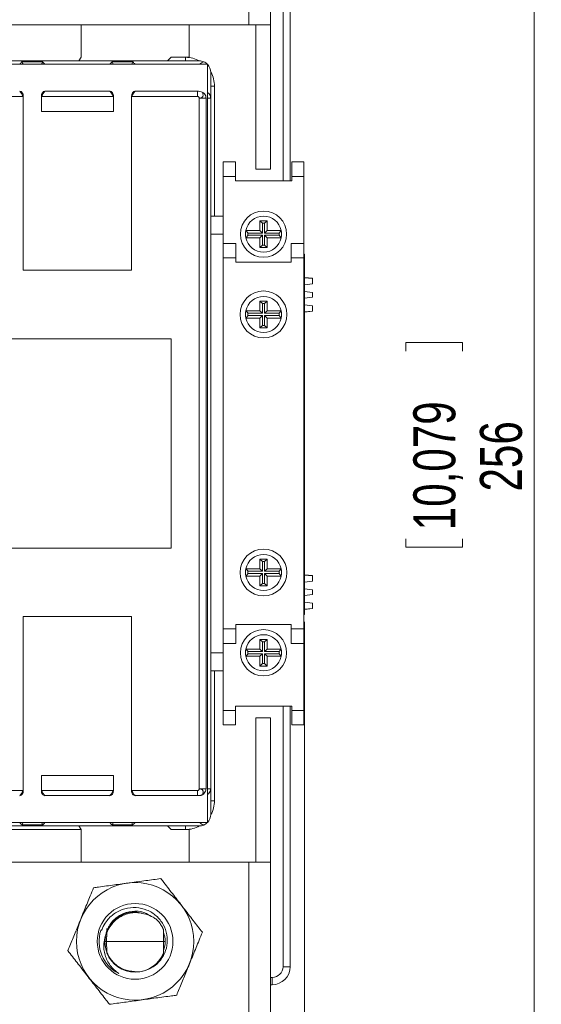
# Model space of a CAD drawing. Header units: millimetres. Extents: x 0 to 841, y 0 to 594.
# Tile 4 of 12: x 214 to 286, y 241 to 377. Entities that reach past the tile are written whole.
import ezdxf

# ---------------------------------------------------------------- set-up
doc = ezdxf.new("R2010")
doc.units = ezdxf.units.MM
doc.styles.add('SLDTEXTSTYLE3', font='TXT', dxfattribs={"width": 0.75})
doc.dimstyles.new('SLDDIMSTYLE0', dxfattribs={"dimtxt": 5.820833, "dimasz": 6, "dimexe": 0, "dimexo": 0.0625, "dimgap": 1.455208, "dimtad": 2, "dimdec": 1, "dimrnd": 1e-09, "dimzin": 12, "dimdsep": 46, "dimtxsty": 'SLDTEXTSTYLE3', "dimblk1": 'CLOSED', "dimblk2": 'CLOSED', "dimsah": 1, "dimcen": 0.09, "dimadec": 0, "dimazin": 0, "dimtfac": 1, "dimtdec": 1, "dimtofl": 0, "dimtmove": 0, "dimatfit": 3, "dimldrblk": 'CLOSED', "dimfxl": 1, "dimtolj": 1, "dimtzin": 12, "dimarcsym": 0})

# ---------------------------------------------------------------- blocks, each defined once
blk = doc.blocks.new('_CLOSED')
at = {"color": 0, "linetype": 'ByBlock', "lineweight": -2}
for p, q in [((-1, 0.166667), (0, 0)), ((-1, 0.166667), (-1, -0.166667)), ((0, 0), (-1, -0.166667)), ((0, 0), (-1, 0))]:
    blk.add_line(p, q, dxfattribs=at)
blk = doc.blocks.new('*D3')
at = {"color": 7, "linetype": 'Continuous', "lineweight": 0}
for p, q in [((249.75, 446.25), (286.3, 446.25)), ((285.3, 446.25), (285.3, 190.25)), ((267.51, 332.22), (275.37, 332.22)), ((267.51, 332.22), (267.51, 331.04)), ((275.37, 332.22), (275.37, 331.04)), ((267.51, 303.86), (267.51, 305.04)), ((275.37, 303.86), (275.37, 305.04)), ((267.51, 303.86), (275.37, 303.86)), ((249.75, 190.25), (286.3, 190.25))]:
    blk.add_line(p, q, dxfattribs=at)
at = {"color": 7, "linetype": 'Continuous', "lineweight": 0, "xscale": 6, "yscale": 6}
for p, rotation in [((285.3, 446.25, 54.02), 90), ((285.3, 190.25, 54.02), 270)]:
    blk.add_blockref('_CLOSED', p, dxfattribs=dict(at, rotation=rotation))
at = {"color": 7, "linetype": 'Continuous', "lineweight": 0, "char_height": 5.821, "attachment_point": 1, "rotation": 90, "style": 'SLDTEXTSTYLE3'}
for s, insert in [('10,079', (268.56, 306.22)), ('256', (277.8, 311.59))]:
    blk.add_mtext(s, dxfattribs=dict(at, insert=insert))
blk = doc.blocks.new('*D5')
at = {"color": 7, "linetype": 'Continuous', "lineweight": 0}
for p, q in [((253.5, 293.55), (253.5, 143.25)), ((131.5, 291.05), (131.5, 143.25)), ((182.32, 162.04), (182.32, 154.18)), ((182.32, 162.04), (183.5, 162.04)), ((206.39, 162.04), (205.21, 162.04)), ((206.39, 162.04), (206.39, 154.18)), ((182.32, 154.18), (183.5, 154.18)), ((206.39, 154.18), (205.21, 154.18)), ((131.5, 144.25), (253.5, 144.25))]:
    blk.add_line(p, q, dxfattribs=at)
at = {"color": 7, "linetype": 'Continuous', "lineweight": 0, "xscale": 6, "yscale": 6, "rotation": 180}
blk.add_blockref('_CLOSED', (131.5, 144.25, 54.02), dxfattribs=at)
at = {"color": 7, "linetype": 'Continuous', "lineweight": 0, "xscale": 6, "yscale": 6}
blk.add_blockref('_CLOSED', (253.5, 144.25, 54.02), dxfattribs=at)
at = {"color": 7, "linetype": 'Continuous', "lineweight": 0, "char_height": 5.821, "attachment_point": 1, "style": 'SLDTEXTSTYLE3'}
for s, insert in [('4,803', (184.68, 160.99)), ('122', (187.9, 151.75))]:
    blk.add_mtext(s, dxfattribs=dict(at, insert=insert))

msp = doc.modelspace()

# ---------------------------------------------------------------- linework, layer by layer
at = {"color": 7, "linetype": 'Continuous', "lineweight": 15}
for p, q in [((245.75, 376.25), (245.75, 446.25)), ((248.75, 376.25), (248.75, 446.25)), ((250.5, 390.75), (250.5, 354.65)), ((251.5, 390.75), (251.5, 354.65)), ((245.75, 376.25), (139.25, 376.25)), ((222.5, 376.25), (222.5, 371.75)), ((237.5, 371.75), (237.5, 376.25)), ((248.75, 376.25), (245.75, 376.25)), ((246.75, 376.25), (246.75, 356.25)), ((248.75, 376.25), (248.75, 356.25)), ((209.75, 371.25), (238.9, 371.25)), ((214.3, 371.1), (217.2, 371.1)), ((222.5, 371.75), (222.2, 371.25)), ((226.8, 371.1), (229.7, 371.1)), ((234.5, 371.25), (235, 371.75)), ((235, 371.75), (237.5, 371.75)), ((237, 371.75), (237, 371.25)), ((240.03, 370.78), (144.97, 370.78)), ((240.03, 265.71), (240.03, 370.78)), ((240.5, 369.65), (240.5, 366.08)), ((217.5, 367.05), (217.5, 367.04)), ((226.5, 367.05), (217.5, 367.05)), ((217.5, 367.04), (226.5, 367.04)), ((226.5, 367.04), (226.5, 367.05)), ((230, 367.05), (230, 367.04)), ((238.71, 367.05), (230, 367.05)), ((230, 367.04), (238.65, 367.04)), ((238.65, 367.04), (238.71, 367.05)), ((238.65, 366.33), (238.65, 367.04)), ((238.71, 367.05), (238.71, 367.05)), ((241, 367.75), (240.5, 367.75)), ((241, 349.75), (241, 367.75)), ((214.45, 366.33), (211.57, 366.33)), ((214.5, 366.34), (214.5, 366.04)), ((214.5, 342.25), (214.5, 366.04)), ((217, 366.34), (217, 366.04)), ((217, 366.04), (217, 364.25)), ((217.04, 366.33), (226.95, 366.33)), ((227, 366.34), (227, 366.04)), ((227, 366.04), (227, 364.25)), ((229.5, 366.04), (229.5, 366.34)), ((229.5, 366.04), (229.5, 342.25)), ((238.65, 366.33), (229.54, 366.33)), ((238.9, 366.08), (238.9, 270.41)), ((239.83, 366.08), (238.9, 366.08)), ((239.83, 270.41), (239.83, 366.08)), ((240.47, 366.08), (240.03, 366.08)), ((240.47, 366.08), (240.43, 366.39)), ((240.5, 366.08), (240.47, 366.08)), ((240.5, 366.08), (240.5, 270.41)), ((227, 364.25), (217, 364.25)), ((242.2, 357.25), (243.9, 357.25)), ((242.2, 355.25), (242.2, 357.25)), ((243.9, 357.25), (243.9, 355.25)), ((248.75, 356.25), (246.75, 356.25)), ((251.7, 357.25), (253.4, 357.25)), ((251.7, 355.25), (251.7, 357.25)), ((253.4, 357.25), (253.4, 355.25)), ((243.9, 355.25), (242.2, 355.25)), ((242.2, 347.25), (242.2, 355.25)), ((243.9, 354.65), (243.9, 355.25)), ((253.4, 355.25), (251.7, 355.25)), ((251.7, 354.65), (251.7, 355.25)), ((253.4, 345.95), (253.4, 355.25)), ((251.7, 354.65), (243.9, 354.65)), ((242.2, 349.75), (240.5, 349.75)), ((247.64, 348.75), (247.3, 349.1)), ((248.3, 349.1), (247.3, 349.1)), ((247.3, 349.1), (247.3, 347.75)), ((247.95, 348.75), (247.64, 348.75)), ((247.64, 348.75), (247.64, 347.4)), ((247.95, 348.75), (248.3, 349.1)), ((247.95, 347.4), (247.95, 348.75)), ((248.3, 347.75), (248.3, 349.1)), ((242.2, 347.25), (240.5, 347.25)), ((242.2, 347.25), (242.2, 345.95)), ((245.65, 347.4), (245.35, 347.75)), ((247.3, 347.75), (245.35, 347.75)), ((245.65, 347.09), (245.35, 346.75)), ((245.35, 346.75), (247.3, 346.75)), ((247.64, 347.4), (245.65, 347.4)), ((245.65, 347.09), (247.64, 347.09)), ((247.64, 347.4), (247.3, 347.75)), ((247.64, 347.09), (247.3, 346.75)), ((247.3, 346.75), (247.3, 345.4)), ((247.64, 347.09), (247.64, 345.74)), ((247.95, 347.4), (248.3, 347.75)), ((249.95, 347.4), (247.95, 347.4)), ((247.95, 345.74), (247.95, 347.09)), ((247.95, 347.09), (248.3, 346.75)), ((247.95, 347.09), (249.95, 347.09)), ((250.25, 347.75), (248.3, 347.75)), ((248.3, 345.4), (248.3, 346.75)), ((248.3, 346.75), (250.25, 346.75)), ((249.95, 347.4), (250.25, 347.75)), ((249.95, 347.09), (250.25, 346.75)), ((242.2, 345.95), (243.95, 345.95)), ((242.2, 343.95), (242.2, 345.95)), ((243.95, 345.95), (243.95, 343.95)), ((247.64, 345.74), (247.3, 345.4)), ((247.3, 345.4), (248.3, 345.4)), ((247.64, 345.74), (247.95, 345.74)), ((247.95, 345.74), (248.3, 345.4)), ((251.65, 343.95), (251.65, 345.95)), ((251.65, 345.95), (253.4, 345.95)), ((253.4, 345.95), (253.4, 343.95)), ((243.95, 343.95), (242.2, 343.95)), ((242.2, 343.95), (242.2, 292.55)), ((243.95, 343.35), (243.95, 343.95)), ((251.65, 343.35), (251.65, 343.95)), ((253.4, 343.95), (251.65, 343.95)), ((253.5, 344.45), (253.4, 344.45)), ((253.4, 292.55), (253.4, 343.95)), ((253.5, 344.45), (253.5, 343.45)), ((251.65, 343.35), (243.95, 343.35)), ((253.5, 343.45), (253.4, 343.45)), ((253.5, 343.45), (253.5, 295.55)), ((229.5, 342.25), (214.5, 342.25)), ((254.6, 341.13), (253.5, 341.26)), ((254.6, 341.1), (253.5, 341.21)), ((254.6, 341.1), (254.6, 341.13)), ((254.6, 340.37), (254.6, 341.1)), ((254.6, 340.37), (253.5, 340.23)), ((254.6, 339.18), (253.5, 339.31)), ((254.6, 338.51), (253.5, 338.38)), ((254.6, 338.51), (254.6, 339.18)), ((248.3, 337.97), (247.3, 337.97)), ((247.3, 337.97), (247.3, 336.62)), ((247.64, 337.63), (247.3, 337.97)), ((247.64, 337.63), (247.64, 336.28)), ((247.95, 337.63), (247.64, 337.63)), ((247.95, 337.63), (248.3, 337.97)), ((247.95, 336.28), (247.95, 337.63)), ((248.3, 336.62), (248.3, 337.97)), ((254.6, 337.32), (253.5, 337.46)), ((254.6, 336.59), (254.6, 337.32)), ((247.3, 336.62), (245.35, 336.62)), ((245.65, 336.28), (245.35, 336.62)), ((245.65, 335.96), (245.35, 335.62)), ((245.35, 335.62), (247.3, 335.62)), ((247.64, 336.28), (245.65, 336.28)), ((245.65, 335.96), (247.64, 335.96)), ((247.64, 336.28), (247.3, 336.62)), ((247.64, 335.96), (247.3, 335.62)), ((247.3, 335.62), (247.3, 334.27)), ((247.64, 335.96), (247.64, 334.61)), ((247.95, 336.28), (248.3, 336.62)), ((249.95, 336.28), (247.95, 336.28)), ((247.95, 334.61), (247.95, 335.96)), ((247.95, 335.96), (248.3, 335.62)), ((247.95, 335.96), (249.95, 335.96)), ((250.25, 336.62), (248.3, 336.62)), ((248.3, 334.27), (248.3, 335.62)), ((248.3, 335.62), (250.25, 335.62)), ((249.95, 336.28), (250.25, 336.62)), ((249.95, 335.96), (250.25, 335.62)), ((254.6, 336.59), (253.5, 336.48)), ((253.5, 336.43), (254.6, 336.56)), ((254.6, 336.56), (254.6, 336.59)), ((247.64, 334.61), (247.3, 334.27)), ((247.3, 334.27), (248.3, 334.27)), ((247.64, 334.61), (247.95, 334.61)), ((247.95, 334.61), (248.3, 334.27)), ((150, 332.75), (235, 332.75)), ((235, 332.75), (235, 303.75)), ((235, 303.75), (150, 303.75)), ((247.64, 301.88), (247.3, 302.22)), ((247.3, 302.22), (248.3, 302.22)), ((247.3, 300.87), (247.3, 302.22)), ((247.64, 301.88), (247.95, 301.88)), ((247.64, 300.53), (247.64, 301.88)), ((247.95, 301.88), (248.3, 302.22)), ((247.95, 301.88), (247.95, 300.53)), ((248.3, 302.22), (248.3, 300.87)), ((245.65, 300.53), (245.35, 300.87)), ((245.35, 300.87), (247.3, 300.87)), ((245.65, 300.21), (245.35, 299.87)), ((245.65, 300.53), (247.64, 300.53)), ((247.64, 300.21), (245.65, 300.21)), ((247.64, 300.53), (247.3, 300.87)), ((247.64, 300.21), (247.3, 299.87)), ((247.64, 298.86), (247.64, 300.21)), ((247.95, 300.53), (248.3, 300.87)), ((247.95, 300.53), (249.95, 300.53)), ((247.95, 300.21), (248.3, 299.87)), ((249.95, 300.21), (247.95, 300.21)), ((247.95, 300.21), (247.95, 298.86)), ((248.3, 300.87), (250.25, 300.87)), ((249.95, 300.53), (250.25, 300.87)), ((249.95, 300.21), (250.25, 299.87)), ((247.3, 299.87), (245.35, 299.87)), ((247.3, 298.52), (247.3, 299.87)), ((247.64, 298.86), (247.3, 298.52)), ((247.95, 298.86), (247.64, 298.86)), ((247.95, 298.86), (248.3, 298.52)), ((250.25, 299.87), (248.3, 299.87)), ((248.3, 299.87), (248.3, 298.52)), ((254.6, 299.93), (253.5, 300.06)), ((254.6, 299.9), (253.5, 300.01)), ((254.6, 299.17), (253.5, 299.03)), ((254.6, 299.9), (254.6, 299.93)), ((254.6, 299.17), (254.6, 299.9)), ((248.3, 298.52), (247.3, 298.52)), ((254.6, 297.98), (253.5, 298.11)), ((254.6, 297.98), (254.6, 297.31)), ((254.6, 297.31), (253.5, 297.18)), ((254.6, 296.12), (253.5, 296.26)), ((254.6, 295.39), (254.6, 296.12)), ((253.5, 295.55), (253.4, 295.55)), ((253.5, 295.55), (253.5, 294.55)), ((254.6, 295.39), (253.5, 295.28)), ((253.5, 295.23), (254.6, 295.36)), ((254.6, 295.36), (254.6, 295.39)), ((214.5, 294.25), (229.5, 294.25)), ((214.5, 270.45), (214.5, 294.25)), ((229.5, 294.25), (229.5, 270.45)), ((253.5, 294.55), (253.4, 294.55)), ((242.2, 292.55), (243.95, 292.55)), ((242.2, 290.55), (242.2, 292.55)), ((251.65, 293.15), (243.95, 293.15)), ((243.95, 293.15), (243.95, 292.55)), ((243.95, 292.55), (243.95, 290.55)), ((251.65, 293.15), (251.65, 292.55)), ((251.65, 292.55), (253.4, 292.55)), ((251.65, 290.55), (251.65, 292.55)), ((253.4, 292.55), (253.4, 290.55)), ((247.3, 291.1), (248.3, 291.1)), ((247.3, 289.75), (247.3, 291.1)), ((247.64, 290.75), (247.3, 291.1)), ((247.64, 289.4), (247.64, 290.75)), ((247.64, 290.75), (247.95, 290.75)), ((247.95, 290.75), (248.3, 291.1)), ((247.95, 290.75), (247.95, 289.4)), ((248.3, 291.1), (248.3, 289.75)), ((240.5, 289.25), (242.2, 289.25)), ((243.95, 290.55), (242.2, 290.55)), ((242.2, 290.55), (242.2, 289.25)), ((242.2, 289.25), (242.2, 281.25)), ((245.35, 289.75), (247.3, 289.75)), ((245.65, 289.4), (245.35, 289.75)), ((245.65, 289.4), (247.64, 289.4)), ((247.64, 289.4), (247.3, 289.75)), ((247.95, 289.4), (248.3, 289.75)), ((247.95, 289.4), (249.95, 289.4)), ((248.3, 289.75), (250.25, 289.75)), ((249.95, 289.4), (250.25, 289.75)), ((253.4, 290.55), (251.65, 290.55)), ((253.4, 290.55), (253.4, 281.25)), ((245.65, 289.09), (245.35, 288.75)), ((247.3, 288.75), (245.35, 288.75)), ((247.64, 289.09), (245.65, 289.09)), ((247.64, 289.09), (247.3, 288.75)), ((247.3, 287.4), (247.3, 288.75)), ((247.64, 287.74), (247.64, 289.09)), ((247.95, 289.09), (248.3, 288.75)), ((249.95, 289.09), (247.95, 289.09)), ((247.95, 289.09), (247.95, 287.74)), ((248.3, 288.75), (248.3, 287.4)), ((250.25, 288.75), (248.3, 288.75)), ((249.95, 289.09), (250.25, 288.75)), ((242.2, 286.75), (240.5, 286.75)), ((241, 268.75), (241, 286.75)), ((247.64, 287.74), (247.3, 287.4)), ((248.3, 287.4), (247.3, 287.4)), ((247.95, 287.74), (247.64, 287.74)), ((247.95, 287.74), (248.3, 287.4)), ((242.2, 281.25), (243.9, 281.25)), ((242.2, 279.25), (242.2, 281.25)), ((251.7, 281.85), (243.9, 281.85)), ((243.9, 281.85), (243.9, 281.25)), ((243.9, 281.25), (243.9, 279.25)), ((250.5, 281.85), (250.5, 245.75)), ((251.5, 245.75), (251.5, 281.85)), ((251.7, 281.85), (251.7, 281.25)), ((251.7, 281.25), (253.4, 281.25)), ((251.7, 279.25), (251.7, 281.25)), ((253.4, 281.25), (253.4, 279.25)), ((246.75, 280.25), (248.75, 280.25)), ((246.75, 280.25), (246.75, 260.25)), ((248.75, 260.25), (248.75, 280.25)), ((243.9, 279.25), (242.2, 279.25)), ((253.4, 279.25), (251.7, 279.25)), ((217, 270.45), (217, 272.25)), ((227, 272.25), (217, 272.25)), ((227, 270.45), (227, 272.25)), ((200.04, 270.16), (214.45, 270.16)), ((214.5, 270.15), (214.5, 270.45)), ((217, 270.15), (217, 270.45)), ((226.95, 270.16), (217.04, 270.16)), ((227, 270.15), (227, 270.45)), ((229.5, 270.45), (229.5, 270.15)), ((229.54, 270.16), (238.65, 270.16)), ((238.9, 270.41), (239.83, 270.41)), ((240.03, 270.41), (240.47, 270.41)), ((240.43, 270.1), (240.47, 270.41)), ((240.47, 270.41), (240.5, 270.41)), ((240.5, 270.41), (240.5, 266.85)), ((217.5, 269.45), (226.5, 269.45)), ((217.5, 269.45), (217.5, 269.45)), ((226.5, 269.45), (217.5, 269.45)), ((226.5, 269.45), (226.5, 269.45)), ((230, 269.45), (238.65, 269.45)), ((230, 269.45), (230, 269.45)), ((238.71, 269.45), (230, 269.45)), ((238.65, 269.45), (238.71, 269.45)), ((238.71, 269.45), (238.71, 269.45)), ((240.5, 268.75), (241, 268.75)), ((144.97, 265.71), (240.03, 265.71)), ((238.9, 265.25), (209.75, 265.25)), ((209.75, 264.75), (222.5, 264.75)), ((217.2, 265.39), (214.3, 265.39)), ((222.5, 264.75), (222.2, 265.25)), ((222.5, 260.25), (222.5, 264.75)), ((229.7, 265.39), (226.8, 265.39)), ((234.5, 265.25), (235, 264.75)), ((235, 264.75), (237.5, 264.75)), ((237, 264.75), (237, 265.25)), ((237.5, 264.75), (237.5, 260.25)), ((139.25, 260.25), (245.75, 260.25)), ((245.75, 190.25), (245.75, 260.25)), ((245.75, 260.25), (248.75, 260.25)), ((248.75, 190.25), (248.75, 260.25)), ((226.06, 251.05), (226.06, 250.43)), ((226.05, 249.25), (226.06, 250.43)), ((226.28, 250.89), (226.06, 250.43)), ((233.93, 250.94), (233.93, 250.82)), ((233.93, 250.82), (233.95, 249.25)), ((226.05, 249.25), (225.81, 249.25)), ((233.95, 249.25), (226.05, 249.25)), ((226.06, 247.82), (226.05, 249.25)), ((233.95, 249.25), (233.93, 247.67)), ((234.18, 249.25), (233.95, 249.25)), ((233.93, 247.67), (233.93, 247.33)), ((251.5, 245.75), (250.5, 245.75)), ((228.89, 245.23), (229.28, 245.12)), ((249, 244.25), (248.75, 244.25)), ((248.75, 243.25), (249, 243.25))]:
    msp.add_line(p, q, dxfattribs=at)
at = {"color": 7, "linetype": 'Continuous', "lineweight": 15, "flags": 128}
msp.add_lwpolyline([(249, 243.25), (249, 243.26), (249, 243.32), (249, 243.41), (249, 243.54), (249, 243.69), (249, 243.86), (249, 244.05), (249, 244.25)], dxfattribs=at)
at = {"color": 7, "linetype": 'Continuous', "lineweight": 15}
for centre, radius in [((247.8, 347.25), 3.2), ((247.8, 336.12), 3.25), ((247.8, 300.37), 3.25), ((247.8, 289.25), 3.2), ((230, 249.25), 8.14), ((230, 249.25), 5.25)]:
    msp.add_circle(centre, radius, dxfattribs=at)
for centre, radius, start, end in [((237, 367.75), 4, 61.0321, 90), ((238.9, 369.65), 1.6, 67.4964, 90), ((238.9, 369.65), 1.6, 45, 67.4967), ((238.9, 369.65), 1.6, 0, 45), ((237, 367.75), 4, 360, 28.9679), ((239.41, 365.95), 1.12, 23.046, 56.309), ((239.67, 366.08), 0.828, 0.1723, 22.0193), ((247.8, 347.25), 2.5, 11.537, 168.463), ((247.8, 347.25), 2.5, 168.463, 191.537), ((247.8, 347.25), 2.5, 191.537, 348.463), ((247.8, 347.25), 2.16, 175.8588, 184.1412), ((247.8, 347.25), 2.16, 355.8588, 4.1412), ((247.8, 347.25), 2.5, 348.463, 11.537), ((247.8, 336.12), 2.5, 11.537, 168.463), ((247.8, 336.12), 2.5, 168.463, 191.537), ((247.8, 336.12), 2.5, 191.537, 348.463), ((247.8, 336.12), 2.16, 175.8588, 184.1412), ((247.8, 336.12), 2.16, 355.8588, 4.1412), ((247.8, 336.12), 2.5, 348.463, 11.537), ((247.8, 300.37), 2.5, 11.537, 168.463), ((247.8, 300.37), 2.5, 168.463, 191.537), ((247.8, 300.37), 2.16, 175.8588, 184.1412), ((247.8, 300.37), 2.16, 355.8588, 4.1412), ((247.8, 300.37), 2.5, 348.463, 11.537), ((247.8, 300.37), 2.5, 191.537, 348.463), ((247.8, 289.25), 2.5, 11.537, 168.463), ((247.8, 289.25), 2.5, 168.463, 191.537), ((247.8, 289.25), 2.16, 175.8588, 184.1412), ((247.8, 289.25), 2.16, 355.8588, 4.1412), ((247.8, 289.25), 2.5, 348.463, 11.537), ((247.8, 289.25), 2.5, 191.537, 348.463), ((239.67, 270.41), 0.828, 337.9919, 359.8279), ((239.41, 270.54), 1.12, 303.6905, 336.9637), ((237, 268.75), 4, 331.0321, 360), ((238.9, 266.85), 1.6, 315, 0), ((237, 268.75), 4, 270, 298.9679), ((238.9, 266.85), 1.6, 270, 292.5036), ((238.9, 266.85), 1.6, 292.5033, 315), ((230, 249.25), 5, 162.1554, 242.9403), ((249, 245.75), 1.5, 270, 0), ((249, 245.75), 2.5, 270, 0)]:
    msp.add_arc(centre, radius, start, end, dxfattribs=at)
for centre, major_axis, ratio, start_param, end_param in [((214, 370.54), (0, -0.707), 0.707107, 1.914799, 2.492711), ((217.5, 370.54), (0, 0.707), 0.707107, 0.648882, 1.226793), ((226.5, 370.54), (0, -0.707), 0.707107, 1.914799, 2.492711), ((230, 370.54), (0, 0.707), 0.707107, 0.648882, 1.226793), ((238.9, 369.65), (1.48, 1.48), 0.414214, 0.785409, 1.178097), ((214, 366.34), (0, -0.707), 0.707107, 1.570796, 3.141593), ((217.5, 366.34), (0, 0.707), 0.707107, 0, 1.570796), ((226.5, 366.34), (0, -0.707), 0.707107, 1.570796, 3.141593), ((230, 366.34), (0, 0.707), 0.707107, 0, 1.570796), ((214, 366.04), (0, -0.707), 0.707107, 1.570796, 1.997875), ((217.5, 366.04), (0, 0.707), 0.707107, 1.143718, 1.570796), ((226.5, 366.04), (0, -0.707), 0.707107, 1.570796, 1.997875), ((230, 366.04), (0, 0.707), 0.707107, 1.143718, 1.570796), ((214, 270.15), (0, -0.707), 0.707107, 0, 1.570796), ((214, 270.45), (0, -0.707), 0.707107, 1.143718, 1.570796), ((217.5, 270.45), (0, 0.707), 0.707107, 1.570796, 1.997875), ((217.5, 270.15), (0, 0.707), 0.707107, 1.570796, 3.141593), ((226.5, 270.15), (0, -0.707), 0.707107, 0, 1.570796), ((226.5, 270.45), (0, -0.707), 0.707107, 1.143718, 1.570796), ((230, 270.45), (0, 0.707), 0.707107, 1.570796, 1.997875), ((230, 270.15), (0, 0.707), 0.707107, 1.570796, 3.141593), ((214, 265.95), (0, -0.707), 0.707107, 0.648882, 1.226793), ((217.5, 265.95), (0, 0.707), 0.707107, 1.914799, 2.492711), ((226.5, 265.95), (0, -0.707), 0.707107, 0.648882, 1.226793), ((230, 265.95), (0, 0.707), 0.707107, 1.914799, 2.492711), ((238.9, 266.85), (1.48, -1.48), 0.414214, 5.105088, 5.497776), ((230, 249.27), (0, 4.23), 0.999987, 5.087823, 5.503901), ((230, 249.22), (0, 4.23), 0.999987, 1.946231, 4.336955)]:
    msp.add_ellipse(centre, major_axis=major_axis, ratio=ratio, start_param=start_param, end_param=end_param, dxfattribs=at)
for points, knots in [([(214, 370.78), (214, 370.78), (214.1, 370.91), (214.2, 371.01), (214.3, 371.1)], [0, 0, 0, 0, 0.012394, 1, 1, 1, 1]), ([(217.5, 370.78), (217.5, 370.78), (217.39, 370.91), (217.29, 371.01), (217.2, 371.1)], [0, 0, 0, 0, 0.012394, 1, 1, 1, 1]), ([(226.8, 371.1), (226.7, 371.01), (226.6, 370.91), (226.5, 370.78), (226.5, 370.78)], [0, 0, 0, 0, 0.987606, 1, 1, 1, 1]), ([(230, 370.78), (230, 370.78), (229.89, 370.91), (229.79, 371.01), (229.7, 371.1)], [0, 0, 0, 0, 0.012394, 1, 1, 1, 1]), ([(214, 367.04), (214, 367.04), (214.1, 366.94), (214.26, 366.75), (214.4, 366.48), (214.44, 366.36), (214.45, 366.33)], [0, 0, 0, 0, 0.006971, 0.553301, 0.908572, 1, 1, 1, 1]), ([(217.5, 367.04), (217.5, 367.04), (217.4, 366.94), (217.24, 366.75), (217.1, 366.48), (217.05, 366.36), (217.04, 366.33)], [0, 0, 0, 0, 0.006971, 0.553301, 0.908572, 1, 1, 1, 1]), ([(226.5, 367.04), (226.5, 367.04), (226.6, 366.94), (226.76, 366.75), (226.9, 366.48), (226.94, 366.36), (226.95, 366.33)], [0, 0, 0, 0, 0.0069706, 0.5533012, 0.9085718, 1, 1, 1, 1]), ([(230, 367.04), (230, 367.04), (229.9, 366.94), (229.74, 366.75), (229.6, 366.48), (229.55, 366.36), (229.54, 366.33)], [0, 0, 0, 0, 0.006971, 0.553301, 0.908572, 1, 1, 1, 1]), ([(239.39, 366.87), (239.31, 366.91), (239.13, 367.01), (238.89, 367.04), (238.74, 367.04), (238.71, 367.05)], [0, 0, 0, 0, 0.3590309, 0.8710268, 1, 1, 1, 1]), ([(238.65, 366.33), (238.68, 366.33), (238.74, 366.32), (238.82, 366.25), (238.88, 366.18), (238.89, 366.11), (238.9, 366.08)], [0, 0, 0, 0, 0.248321, 0.499908, 0.750678, 1, 1, 1, 1]), ([(239.39, 366.87), (239.39, 366.8), (239.4, 366.66), (239.44, 366.47), (239.39, 366.33), (239.32, 366.24), (239.23, 366.18), (239.09, 366.11), (238.98, 366.09), (238.9, 366.08)], [0, 0, 0, 0, 0.205537, 0.404638, 0.506578, 0.601742, 0.693534, 0.80221, 1, 1, 1, 1]), ([(239.83, 366.08), (239.82, 366.19), (239.8, 366.4), (239.64, 366.68), (239.48, 366.82), (239.39, 366.87), (239.39, 366.87)], [0, 0, 0, 0, 0.3322213, 0.6644426, 0.996664, 1, 1, 1, 1]), ([(214, 269.45), (214, 269.45), (214.1, 269.55), (214.26, 269.74), (214.4, 270.01), (214.44, 270.13), (214.45, 270.16)], [0, 0, 0, 0, 0.0069706, 0.5533012, 0.9085718, 1, 1, 1, 1]), ([(217.04, 270.16), (217.08, 270.06), (217.18, 269.83), (217.35, 269.61), (217.47, 269.48), (217.5, 269.45), (217.5, 269.45)], [0, 0, 0, 0, 0.344973, 0.822858, 0.993033, 1, 1, 1, 1]), ([(226.95, 270.16), (226.91, 270.06), (226.82, 269.83), (226.64, 269.61), (226.53, 269.48), (226.5, 269.45), (226.5, 269.45)], [0, 0, 0, 0, 0.344973, 0.822858, 0.993033, 1, 1, 1, 1]), ([(229.54, 270.16), (229.58, 270.06), (229.68, 269.83), (229.85, 269.61), (229.97, 269.48), (230, 269.45), (230, 269.45)], [0, 0, 0, 0, 0.344973, 0.822858, 0.993033, 1, 1, 1, 1]), ([(238.65, 270.16), (238.68, 270.16), (238.74, 270.18), (238.82, 270.23), (238.88, 270.31), (238.89, 270.38), (238.9, 270.41)], [0, 0, 0, 0, 0.246998, 0.499735, 0.749249, 1, 1, 1, 1]), ([(238.9, 270.41), (238.98, 270.4), (239.09, 270.38), (239.23, 270.31), (239.32, 270.25), (239.39, 270.16), (239.42, 270.07), (239.42, 270.01), (239.42, 269.97), (239.42, 269.96), (239.42, 269.95), (239.42, 269.94), (239.42, 269.94), (239.42, 269.94), (239.42, 269.94), (239.42, 269.94), (239.42, 269.94), (239.42, 269.94), (239.42, 269.94), (239.42, 269.9), (239.41, 269.83), (239.39, 269.72), (239.39, 269.65), (239.39, 269.62), (239.39, 269.62)], [0, 0, 0, 0, 0.197501, 0.305976, 0.397677, 0.49267, 0.594492, 0.64343, 0.669067, 0.682194, 0.688836, 0.692177, 0.693852, 0.694691, 0.695111, 0.695321, 0.695426, 0.695478, 0.695505, 0.695518, 0.794128, 0.892631, 0.994289, 1, 1, 1, 1]), ([(239.39, 269.62), (239.42, 269.63), (239.53, 269.71), (239.7, 269.9), (239.81, 270.16), (239.83, 270.34), (239.83, 270.41)], [0, 0, 0, 0, 0.110931, 0.44281, 0.77469, 1, 1, 1, 1]), ([(238.71, 269.45), (238.75, 269.45), (238.82, 269.45), (238.92, 269.45), (239.03, 269.47), (239.15, 269.5), (239.27, 269.55), (239.35, 269.59), (239.39, 269.62)], [0, 0, 0, 0, 0.178516, 0.267775, 0.446479, 0.625242, 0.804024, 1, 1, 1, 1]), ([(214.3, 265.39), (214.2, 265.48), (214.1, 265.58), (214, 265.71), (214, 265.71)], [0, 0, 0, 0, 0.987606, 1, 1, 1, 1]), ([(217.2, 265.39), (217.29, 265.48), (217.39, 265.58), (217.5, 265.71), (217.5, 265.71)], [0, 0, 0, 0, 0.987606, 1, 1, 1, 1]), ([(226.5, 265.71), (226.5, 265.71), (226.6, 265.58), (226.7, 265.48), (226.8, 265.39)], [0, 0, 0, 0, 0.0123945, 1, 1, 1, 1]), ([(230, 265.71), (230, 265.71), (229.89, 265.58), (229.79, 265.48), (229.7, 265.39)], [0, 0, 0, 0, 0.012394, 1, 1, 1, 1]), ([(233.56, 257.95), (232.88, 257.86), (231.49, 257.67), (229.31, 257.38), (227.08, 257.07), (225.41, 256.85), (224.47, 256.72), (224.24, 256.69)], [0, 0, 0, 0, 0.226918, 0.459249, 0.686874, 0.922616, 1, 1, 1, 1]), ([(239.32, 250.51), (238.9, 251.06), (238.04, 252.16), (236.69, 253.91), (235.32, 255.68), (234.29, 257.02), (233.71, 257.77), (233.56, 257.95)], [0, 0, 0, 0, 0.226918, 0.459249, 0.686874, 0.922616, 1, 1, 1, 1]), ([(224.24, 256.69), (224.09, 256.32), (223.68, 255.33), (222.98, 253.61), (222.17, 251.63), (221.39, 249.73), (220.91, 248.57), (220.67, 247.98)], [0, 0, 0, 0, 0.130567, 0.355236, 0.58726, 0.791346, 1, 1, 1, 1]), ([(229.28, 245.12), (229.69, 245.07), (230.56, 244.96), (231.9, 245.32), (233.11, 246.11), (234.01, 247.28), (234.49, 248.69), (234.48, 250.2), (233.96, 251.64), (232.99, 252.85), (231.67, 253.68), (230.13, 254.03), (228.54, 253.86), (227.08, 253.17), (226.05, 252.17), (225.56, 251.31), (225.39, 250.9), (225.35, 250.8)], [0, 0, 0, 0, 0.058451, 0.1269993, 0.1958058, 0.2663465, 0.3368505, 0.408961, 0.4814807, 0.5548381, 0.6293596, 0.703992, 0.7805051, 0.8569874, 0.93492, 0.9842552, 1, 1, 1, 1]), ([(232.14, 252.75), (231.96, 252.88), (231.34, 253.34), (229.97, 253.52), (228.34, 253.21), (226.95, 252.27), (226.14, 251.08), (225.94, 250.25), (225.87, 249.95)], [0, 0, 0, 0, 0.082369, 0.283683, 0.484997, 0.686311, 0.887625, 1, 1, 1, 1]), ([(226.28, 250.89), (226.53, 251.33), (227.05, 252.23), (228.4, 253.08), (229.79, 253.43), (230.62, 253.21), (230.92, 253.13)], [0, 0, 0, 0, 0.266097, 0.548914, 0.831731, 1, 1, 1, 1]), ([(231.49, 253.03), (231.12, 253.11), (230.29, 253.3), (228.89, 253.15), (227.49, 252.47), (226.67, 251.57), (226.34, 251.01), (226.28, 250.89)], [0, 0, 0, 0, 0.184272, 0.418429, 0.676862, 0.934578, 1, 1, 1, 1]), ([(232.97, 252.28), (232.82, 252.39), (232.38, 252.72), (231.85, 252.91), (231.49, 253.03)], [0, 0, 0, 0, 0.329234, 1, 1, 1, 1]), ([(233.93, 250.94), (233.74, 251.3), (233.47, 251.78), (233.08, 252.17), (232.97, 252.28)], [0, 0, 0, 0, 0.7307229, 1, 1, 1, 1]), ([(225.24, 250.78), (225.26, 250.78), (225.29, 250.79), (225.33, 250.79), (225.35, 250.8)], [0, 0, 0, 0, 0.49998, 1, 1, 1, 1]), ([(227.72, 244.79), (227.31, 245.14), (226.47, 245.84), (225.76, 247.33), (225.57, 248.77), (225.79, 249.62), (225.87, 249.95)], [0, 0, 0, 0, 0.274903, 0.549791, 0.825435, 1, 1, 1, 1]), ([(225.94, 249.91), (225.89, 249.68), (225.7, 248.93), (226.06, 247.58), (226.97, 246.2), (228.34, 245.26), (229.4, 245.14), (229.91, 245.08)], [0, 0, 0, 0, 0.097715, 0.327027, 0.556339, 0.785651, 1, 1, 1, 1]), ([(225.87, 249.95), (225.84, 249.71), (225.76, 248.99), (225.99, 247.79), (226.69, 246.55), (227.59, 245.77), (228.48, 245.31), (229, 245.19), (229.28, 245.12)], [0, 0, 0, 0, 0.114882, 0.329531, 0.544181, 0.758831, 0.864999, 1, 1, 1, 1]), ([(233.94, 247.98), (234.06, 248.41), (234.31, 249.25), (234.06, 250.08), (233.94, 250.49)], [0, 0, 0, 0, 0.510476, 1, 1, 1, 1]), ([(235.76, 241.8), (235.99, 242.38), (236.47, 243.54), (237.24, 245.42), (238.05, 247.41), (238.76, 249.13), (239.17, 250.15), (239.32, 250.51)], [0, 0, 0, 0, 0.204511, 0.412734, 0.636915, 0.869433, 1, 1, 1, 1]), ([(220.67, 247.98), (221.1, 247.43), (221.95, 246.33), (223.3, 244.58), (224.68, 242.81), (225.71, 241.47), (226.29, 240.72), (226.43, 240.54)], [0, 0, 0, 0, 0.226918, 0.459249, 0.686874, 0.922616, 1, 1, 1, 1]), ([(226.43, 240.54), (227.12, 240.63), (228.5, 240.82), (230.69, 241.11), (232.91, 241.42), (234.59, 241.64), (235.53, 241.77), (235.76, 241.8)], [0, 0, 0, 0, 0.226918, 0.459249, 0.686874, 0.922616, 1, 1, 1, 1])]:
    msp.add_open_spline(points, degree=3, knots=knots, dxfattribs=at)
msp.add_open_spline([(238.65, 270.16), (238.65, 270.09), (238.65, 269.96), (238.65, 269.77), (238.65, 269.6), (238.65, 269.5), (238.65, 269.45)], degree=3, dxfattribs=at)

# ---------------------------------------------------------------- dimensions: what is measured, and where the dimension line sits
at = {"color": 7, "linetype": 'Continuous', "lineweight": 0}
dim = msp.add_linear_dim(base=(285.3, 190.25), p1=(248.75, 446.25), p2=(248.75, 190.25), angle=90, dimstyle='SLDDIMSTYLE0', dxfattribs=at)
dim.commit()
dim.dimension.update_dxf_attribs({"geometry": '*D3', "text_midpoint": (285.3, 318.04), "dimtype": 160})
dim = msp.add_linear_dim(base=(253.5, 144.25), p1=(131.5, 292.05), p2=(253.5, 294.55), dimstyle='SLDDIMSTYLE0', dxfattribs=at)
dim.commit()
dim.dimension.update_dxf_attribs({"geometry": '*D5', "text_midpoint": (194.35, 144.25), "dimtype": 160})

doc.saveas('drawing.dxf')
